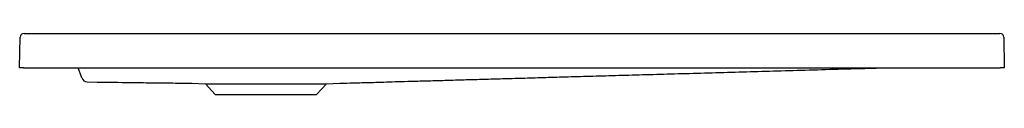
# Model space of a CAD drawing. Header units: millimetres. Extents: x 3842.39 to 3843.39, y 2448.42 to 2448.49.
import ezdxf

# ---------------------------------------------------------------- set-up
doc = ezdxf.new("R2010")
doc.units = ezdxf.units.MM
doc.layers.add('SANINDUSA', color=3, linetype='Continuous')

msp = doc.modelspace()

# ---------------------------------------------------------------- linework, layer by layer
at = {"layer": 'SANINDUSA'}
for p, q in [((3842.3859, 2448.4517), (3842.3864, 2448.4827)), ((3842.3904, 2448.4867), (3843.3815, 2448.4867)), ((3843.3855, 2448.4827), (3843.3859, 2448.4517)), ((3842.3899, 2448.4517), (3842.3859, 2448.4517)), ((3842.3899, 2448.4517), (3843.3819, 2448.4517)), ((3842.449, 2448.4414), (3842.4453, 2448.4517)), ((3843.3859, 2448.4517), (3843.3819, 2448.4517)), ((3842.449, 2448.4414), (3842.449, 2448.4414)), ((3842.5609, 2448.436), (3842.5745, 2448.4356)), ((3842.5745, 2448.4356), (3842.5845, 2448.4245)), ((3842.5745, 2448.4356), (3842.6359, 2448.4356)), ((3842.6359, 2448.4356), (3842.6974, 2448.4356)), ((3842.6874, 2448.4245), (3842.6974, 2448.4356)), ((3842.6974, 2448.4356), (3842.711, 2448.436)), ((3842.5845, 2448.4245), (3842.6359, 2448.4245)), ((3842.6359, 2448.4245), (3842.6874, 2448.4245))]:
    msp.add_line(p, q, dxfattribs=at)
for centre, radius, start, end in [((3842.3904, 2448.4827), 0.004, 90, 179.2), ((3843.3815, 2448.4827), 0.004, 0.8, 90), ((3842.4547, 2448.4434), 0.006, 200.0005, 269.2572)]:
    msp.add_arc(centre, radius, start, end, dxfattribs=at)
for points, knots in [([(3842.711, 2448.436), (3842.7157, 2448.4362), (3842.7232, 2448.4364), (3842.7337, 2448.4367), (3842.743, 2448.4369), (3842.7532, 2448.4372), (3842.7645, 2448.4376), (3842.777, 2448.4379), (3842.7908, 2448.4383), (3842.8059, 2448.4387), (3842.8222, 2448.4392), (3842.8395, 2448.4397), (3842.8576, 2448.4402), (3842.8765, 2448.4407), (3842.8966, 2448.4413), (3842.9178, 2448.4419), (3842.9407, 2448.4426), (3842.9652, 2448.4433), (3842.9914, 2448.444), (3843.0189, 2448.4448), (3843.0477, 2448.4456), (3843.0778, 2448.4464), (3843.1086, 2448.4473), (3843.1399, 2448.4482), (3843.1718, 2448.4491), (3843.2048, 2448.4501), (3843.2349, 2448.4509), (3843.254, 2448.4514), (3843.2617, 2448.4517)], [0, 0, 0, 0, 0.02541, 0.04101, 0.05735, 0.07603, 0.09642, 0.11913, 0.14417, 0.17153, 0.20122, 0.23324, 0.26556, 0.29995, 0.33641, 0.37494, 0.41554, 0.46085, 0.5085, 0.55847, 0.61077, 0.6654, 0.72236, 0.77819, 0.83609, 0.89606, 0.95811, 1, 1, 1, 1]), ([(3842.4546, 2448.4374), (3842.4844, 2448.437), (3842.4998, 2448.4368), (3842.5224, 2448.4365), (3842.5426, 2448.4363), (3842.5554, 2448.4361), (3842.561, 2448.436)], [0, 0, 0, 0, 0.281707, 0.548054, 0.79906, 1, 1, 1, 1])]:
    msp.add_open_spline(points, degree=3, knots=knots, dxfattribs=at)

doc.saveas('drawing.dxf')
